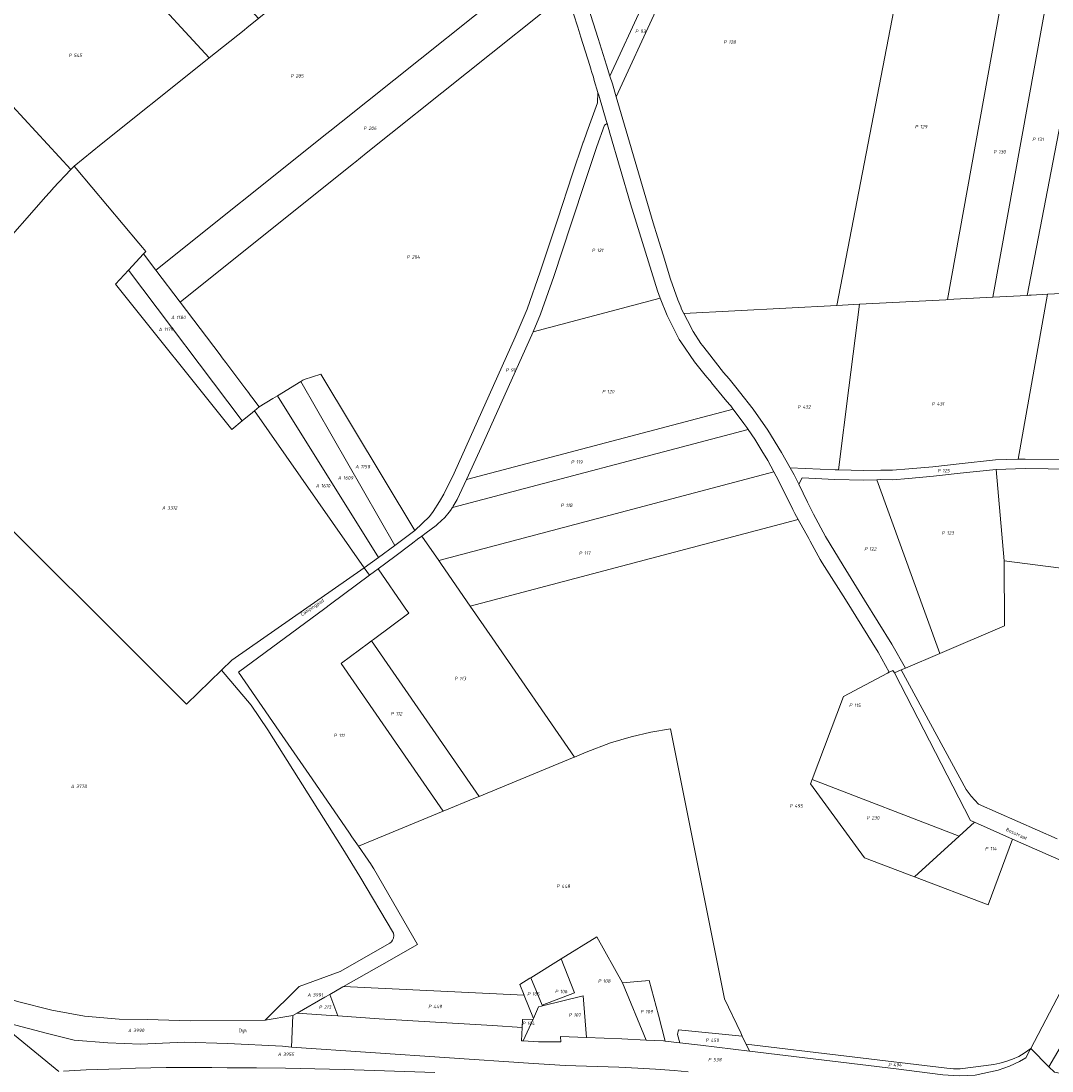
# Model space of a CAD drawing. Extents: x 184444 to 188300, y 345995 to 350408.
# Tile 4 of 43: x 185306 to 185847, y 346828 to 347379. Entities that reach past the tile are written whole.
import ezdxf
from ezdxf.enums import TextEntityAlignment as Align

# ---------------------------------------------------------------- set-up
doc = ezdxf.new("R2010")
doc.units = 0
for name, color, linetype, lineweight in [('B-WA-KG-GRENS_PERCEEL-GV', 30, 'Continuous', 18), ('B-WA-KG-GRENS_PERCEEL-S', 30, 'Continuous', 25), ('B-WA-OG-BEBOUWING_STRAATNAAM-T18', 10, 'Continuous', 18)]:
    doc.layers.add(name, color=color, linetype=linetype, lineweight=lineweight)
doc.styles.add('NLCS-ISO', font='NLCS-ISO.ttf', dxfattribs={"height": 1.8})
doc.styles.add('NLCS-ISO-M1000-T18', font='NLCS-ISO.ttf', dxfattribs={"height": 1.8})

# ---------------------------------------------------------------- blocks, each defined once
blk = doc.blocks.new('SKG-PERCEELNUMMER-SO')
at = {"style": 'NLCS-ISO', "oblique": 10, "flags": 1}
for tag, p in [('GEMEENTECODE', (0, 2.55)), ('PERCEELGROOTTE', (0, -2.45))]:
    blk.add_attdef(tag, text='', height=1.8, dxfattribs=at).set_placement(p, align=Align.MIDDLE_CENTER)
at = {"style": 'NLCS-ISO', "oblique": 10}
blk.add_attdef('SECTIE', text='', height=1.8, dxfattribs=at).set_placement((-0.5, 0), align=Align.MIDDLE_RIGHT)
blk.add_attdef('PERCEELNUMMER', text='', height=1.8, dxfattribs=at).set_placement((0.5, 0), align=Align.MIDDLE_LEFT)

msp = doc.modelspace()

# ---------------------------------------------------------------- linework, layer by layer
at = {"layer": 'B-WA-KG-GRENS_PERCEEL-GV', "flags": 128}
for points in [[(185430.849, 347380.472), (185425.502, 347386.275), (185420.822, 347391.355), (185420.156, 347392.079), (185403.68, 347409.963), (185549.174, 347526.277), (185548.589, 347528.041), (185547.94, 347529.757), (185544.592, 347538.604), (185421.112, 347439.89), (185395.199, 347419.172), (185369.358, 347398.512), (185405.01, 347359.815), (185423.252, 347374.399), (185424.897, 347375.714)], [(185615.183, 347350.268), (185632.393, 347387.669), (185646.79, 347419.399), (185670.463, 347473.233), (185676.641, 347486.517), (185655.216, 347498.21), (185642.624, 347505.13), (185634.85, 347509.014), (185626.888, 347512.178), (185618.716, 347514.032), (185610.35, 347514.492), (185601.89, 347513.564), (185593.323, 347512.193), (185568.982, 347507.867), (185567.517, 347507.344), (185566.942, 347506.942), (185566.2, 347506.136), (185565.87, 347505.149), (185565.813, 347503.299), (185581.08, 347455.192), (185601.169, 347394.789), (185609.054, 347369.995), (185613.396, 347356.019)], [(185430.849, 347380.472), (185424.897, 347375.714), (185423.252, 347374.399), (185405.01, 347359.815), (185399.528, 347355.433), (185348.323, 347314.497), (185334.035, 347303.075), (185335.082, 347301.83), (185368.032, 347262.646), (185369.962, 347260.351), (185371.692, 347258.294), (185370.527, 347257.096), (185377.034, 347248.474), (185466.648, 347320.113), (185468.294, 347321.428), (185474.247, 347326.187), (185585.528, 347415.15), (185581.537, 347427.185), (185580.533, 347430.214), (185578.896, 347435.152), (185574.726, 347448.074), (185567.682, 347469.9), (185562.539, 347485.752), (185431.239, 347380.784)], [(185683.241, 347482.924), (185682.071, 347483.554), (185676.641, 347486.517), (185670.463, 347473.233), (185646.79, 347419.399), (185632.393, 347387.669), (185615.183, 347350.268), (185616.442, 347346.217), (185618.434, 347339.39), (185639.183, 347384.482), (185653.614, 347416.287), (185677.294, 347470.136)], [(185653.985, 347225.703), (185734.152, 347229.948), (185773.786, 347434.858), (185770.637, 347436.532), (185767.319, 347438.296), (185736.619, 347454.622), (185734.591, 347455.701), (185723.062, 347461.776), (185697.8, 347475.091), (185683.241, 347482.924), (185677.294, 347470.136), (185653.614, 347416.287), (185639.183, 347384.482), (185618.434, 347339.39), (185624.503, 347318.588), (185637.898, 347273.352), (185640.091, 347265.948), (185641.998, 347259.786), (185643.016, 347256.495), (185646.984, 347243.673), (185650.727, 347232.923), (185652.284, 347229.258), (185652.787, 347228.075)], [(185223.38, 347476.457), (185218.696, 347470.045), (185216.668, 347467.538), (185212.319, 347462.161), (185211.414, 347461.042), (185204.047, 347452.427), (185202.132, 347450.288), (185273.3, 347376.964), (185227.139, 347318.092), (185227.277, 347318.018), (185288.989, 347252.482), (185290.233, 347254.046), (185292.96, 347257.474), (185319.313, 347287.081), (185322.817, 347291.018), (185323.181, 347291.41), (185332.295, 347301.205), (185271.014, 347367.732), (185296.668, 347396.892)], [(185734.152, 347229.948), (185737.085, 347230.103), (185746.041, 347230.577), (185791.329, 347232.975), (185792.209, 347233.022), (185823.902, 347408.689), (185820.422, 347410.355), (185811.999, 347414.707), (185791.955, 347425.272), (185785.03, 347428.922), (185776.419, 347433.46), (185775.843, 347433.764), (185773.786, 347434.858)], [(185296.668, 347396.892), (185271.014, 347367.732), (185332.295, 347301.205), (185334.035, 347303.075), (185348.323, 347314.497), (185399.528, 347355.433), (185405.01, 347359.815), (185369.358, 347398.512), (185362.785, 347393.257), (185329.401, 347429.499)], [(185377.034, 347248.474), (185389.69, 347231.705), (185480.809, 347304.548), (185481.399, 347305.019), (185487.36, 347309.784), (185592.574, 347393.897), (185585.528, 347415.15), (185474.247, 347326.187), (185468.294, 347321.428), (185466.648, 347320.113)], [(185792.209, 347233.022), (185815.998, 347234.281), (185845.668, 347398.734), (185836.778, 347402.526), (185824.695, 347408.31), (185823.902, 347408.689)], [(185815.998, 347234.281), (185834.009, 347235.235), (185864.199, 347391.264), (185853.445, 347395.416), (185845.668, 347398.734)], [(185900.835, 347377.934), (185893.659, 347380.365), (185877.042, 347386.444), (185870.179, 347388.955), (185866.095, 347390.532), (185865.147, 347390.898), (185864.199, 347391.264), (185834.009, 347235.235), (185835.039, 347235.29), (185836.068, 347235.344), (185844.713, 347235.802), (185873.63, 347237.334)], [(185613.7, 347325.402), (185613.233, 347326.983), (185609.644, 347339.128), (185609.452, 347339.779), (185608.893, 347341.628), (185608.592, 347336.214), (185603.042, 347320.843), (185601.243, 347315.862), (185601.158, 347315.609), (185595.392, 347298.442), (185587.821, 347275.337), (185578.633, 347247.641), (185571.81, 347228.028), (185565.508, 347213.325), (185554.105, 347187.867), (185533.42, 347141.905), (185527.966, 347130.867), (185525.692, 347127.077), (185522.478, 347121.764), (185520.522, 347119.156), (185512.845, 347111.852), (185502.254, 347104.03), (185493.681, 347097.698), (185486.316, 347092.259), (185489.043, 347088.35), (185491.634, 347090.295), (185493.635, 347091.796), (185502.283, 347098.287), (185510.847, 347104.714), (185514.927, 347107.775), (185515.726, 347108.375), (185516.525, 347108.975), (185518.851, 347110.721), (185523.939, 347114.54), (185524.654, 347115.168), (185526.694, 347116.961), (185528.605, 347118.641), (185530.883, 347121.454), (185531.583, 347122.318), (185532.413, 347123.701), (185532.56, 347123.947), (185532.931, 347124.564), (185534.554, 347127.269), (185535.024, 347128.22), (185539.857, 347138.6), (185548.757, 347157.712), (185574.845, 347216.073), (185578.81, 347225.323), (185585.735, 347245.228), (185594.898, 347272.848), (185602.487, 347296.009), (185608.334, 347313.418), (185612.38, 347324.62)], [(185574.845, 347216.073), (185641.602, 347233.727), (185640.095, 347237.602), (185625.943, 347283.258), (185615.191, 347320.356), (185613.7, 347325.402), (185612.38, 347324.62), (185608.334, 347313.418), (185602.487, 347296.009), (185594.898, 347272.848), (185585.735, 347245.228), (185578.81, 347225.323)], [(185425.506, 347184.247), (185423.638, 347186.722), (185413.625, 347199.989), (185411.818, 347202.383), (185410.627, 347203.962), (185389.69, 347231.705), (185377.034, 347248.474), (185370.527, 347257.096), (185362.596, 347248.54), (185422.326, 347169.333), (185427.583, 347173.702), (185428.783, 347174.668), (185431.198, 347176.705), (185427.313, 347181.852), (185426.636, 347182.75)], [(185362.596, 347248.54), (185355.798, 347241.191), (185416.9, 347164.824), (185422.326, 347169.333)], [(185926.744, 347240.146), (185903.667, 347238.924), (185883.407, 347237.851), (185874.145, 347237.361), (185873.63, 347237.334), (185844.713, 347235.802), (185829.306, 347149.273), (185832.975, 347149.388), (185869.353, 347148.939), (185878.646, 347148.493), (185909.929, 347145.703), (185916.143, 347180.603), (185918.539, 347194.061)], [(185641.602, 347233.727), (185574.845, 347216.073), (185548.757, 347157.712), (185539.857, 347138.6), (185679.739, 347175.593), (185679.607, 347175.769), (185678.535, 347177.198), (185677.945, 347177.915), (185675.675, 347180.675), (185668.511, 347189.384), (185668.364, 347189.562), (185665.211, 347193.424), (185659.512, 347200.404), (185652.282, 347210.863), (185651.433, 347212.092), (185645.141, 347224.631)], [(185844.713, 347235.802), (185836.068, 347235.344), (185835.039, 347235.29), (185834.009, 347235.235), (185815.998, 347234.281), (185792.209, 347233.022), (185791.329, 347232.975), (185746.041, 347230.577), (185740.549, 347186.698), (185735.147, 347143.639), (185748.418, 347143.346), (185757.279, 347143.571), (185763.462, 347143.46), (185771.912, 347144.213), (185784.539, 347145.311), (185798.417, 347146.867), (185817.396, 347148.9), (185829.306, 347149.273)], [(185746.041, 347230.577), (185737.085, 347230.103), (185734.152, 347229.948), (185653.985, 347225.703), (185655.871, 347221.971), (185658.752, 347216.268), (185662.87, 347209.993), (185663.671, 347208.976), (185666.287, 347205.657), (185674.816, 347194.834), (185677.678, 347191.404), (185681.978, 347186.249), (185683.207, 347184.67), (185690.269, 347175.594), (185698.04, 347164.446), (185705.248, 347152.874), (185709.696, 347144.766), (185733.282, 347143.68), (185735.147, 347143.639), (185740.549, 347186.698)], [(185452.942, 347190.064), (185502.254, 347104.03), (185512.845, 347111.852), (185463.491, 347193.931), (185454.792, 347191.015), (185454.128, 347190.793)], [(185493.681, 347097.698), (185502.254, 347104.03), (185452.942, 347190.064), (185440.773, 347182.587)], [(185438.347, 347181.097), (185431.198, 347176.705), (185428.783, 347174.668), (185486.316, 347092.259), (185493.681, 347097.698), (185440.773, 347182.587)], [(185679.739, 347175.593), (185539.857, 347138.6), (185535.024, 347128.22), (185534.554, 347127.269), (185532.931, 347124.564), (185532.56, 347123.947), (185687.655, 347164.94), (185686.975, 347165.943), (185685.435, 347167.997)], [(185532.56, 347123.947), (185532.413, 347123.701), (185531.583, 347122.318), (185530.883, 347121.454), (185528.605, 347118.641), (185526.694, 347116.961), (185524.654, 347115.168), (185523.939, 347114.54), (185518.851, 347110.721), (185516.525, 347108.975), (185525.346, 347096.182), (185701.214, 347142.583), (185697.972, 347148.631), (185694.855, 347153.727), (185691.152, 347159.783), (185687.761, 347164.784), (185687.655, 347164.94)], [(185821.959, 347096.008), (185817.742, 347143.908), (185798.907, 347141.89), (185784.963, 347140.328), (185771.827, 347139.186), (185763.63, 347138.456), (185757.269, 347138.569), (185755.147, 347138.515), (185788.298, 347047.383), (185822.107, 347061.819)], [(185821.959, 347096.008), (185896.552, 347086.336), (185904.202, 347114.525), (185911.07, 347139.829), (185907.148, 347140.932), (185878.303, 347143.504), (185869.219, 347143.939), (185833.024, 347144.386), (185817.742, 347143.908)], [(185701.214, 347142.583), (185525.346, 347096.182), (185526.854, 347093.994), (185541.934, 347072.122), (185654.94, 347102.008), (185713.956, 347117.615), (185712.172, 347120.868), (185711.028, 347122.955), (185704.148, 347137.108), (185702.389, 347140.39)], [(185770.251, 347039.678), (185788.298, 347047.383), (185755.147, 347138.515), (185748.434, 347138.346), (185733.108, 347138.684), (185716.057, 347139.469), (185714.176, 347136.112), (185718.775, 347126.801), (185721.903, 347120.466), (185728.195, 347108.68), (185737.481, 347093.47), (185748.796, 347075.354), (185763.055, 347052.219)], [(185826.431, 346949.995), (185813.594, 346915.41), (185774.901, 346930.174), (185748.628, 346940.199), (185720.393, 346978.935), (185721.27, 346981.251), (185737.725, 347024.727), (185760.84, 347037.091), (185761.682, 347037.477), (185755.882, 347048.037), (185738.75, 347075.582), (185726.583, 347094.863), (185725.433, 347096.685), (185720.172, 347106.278), (185719.445, 347107.604), (185713.956, 347117.615), (185654.94, 347102.008), (185541.934, 347072.122), (185553.394, 347055.5), (185596.522, 346992.949), (185602.71, 346995.5), (185615.432, 347000.42), (185626.343, 347003.592), (185636.644, 347006.08), (185646.885, 347007.886), (185675.325, 346866.177), (185683.777, 346848.319), (185684.61, 346846.559), (185685.831, 346843.978), (185686.599, 346842.354), (185791.853, 346829.687), (185795.329, 346829.397), (185798.901, 346829.369), (185816.468, 346831.655), (185819.661, 346832.414), (185822.89, 346833.332), (185826.279, 346834.553), (185829.6, 346835.914), (185832.438, 346837.634), (185835.931, 346840.05), (185880.958, 346926.026)], [(185541.934, 347072.122), (185526.854, 347093.994), (185525.346, 347096.182), (185516.525, 347108.975), (185515.726, 347108.375), (185514.927, 347107.775), (185510.847, 347104.714), (185502.283, 347098.287), (185493.635, 347091.796), (185507.829, 347071.206), (185509.703, 347068.488), (185491.096, 347054.683), (185490.173, 347054.002), (185546.487, 346972.328), (185547.813, 346972.875), (185548.284, 346973.069), (185548.758, 346973.264), (185595.577, 346992.56), (185596.522, 346992.949), (185553.394, 347055.5)], [(185468.227, 346868.472), (185475.109, 346872.386), (185475.408, 346872.556), (185495.593, 346884.036), (185514.177, 346894.607), (185491.4, 346934.369), (185489.147, 346937.635), (185488.979, 346937.88), (185488.296, 346938.87), (185483.209, 346946.249), (185479.779, 346951.224), (185478.564, 346952.985), (185458.911, 346981.491), (185441.599, 347006.604), (185420.262, 347037.552), (185465.573, 347071.016), (185468.552, 347073.217), (185489.043, 347088.35), (185486.316, 347092.259), (185416.762, 347043.816), (185411.395, 347038.593), (185426.921, 347020.312), (185435.791, 347007.222), (185475.046, 346944.812), (185484.04, 346930.395), (185501.608, 346900.574), (185501.881, 346899.319), (185501.592, 346898.02), (185501.123, 346896.974), (185500.656, 346895.991), (185499.701, 346895.397), (185473.615, 346880.534), (185452.192, 346872.692), (185434.347, 346854.866), (185448.821, 346857.436), (185451.037, 346858.697), (185465.621, 346866.99)], [(185493.635, 347091.796), (185491.634, 347090.295), (185489.043, 347088.35), (185468.552, 347073.217), (185465.573, 347071.016), (185420.262, 347037.552), (185441.599, 347006.604), (185458.911, 346981.491), (185478.564, 346952.985), (185479.779, 346951.224), (185483.209, 346946.249), (185527.665, 346964.571), (185474.161, 347042.175), (185474.368, 347042.329), (185488.565, 347052.814), (185490.173, 347054.002), (185491.096, 347054.683), (185509.703, 347068.488), (185507.829, 347071.206)], [(185546.487, 346972.328), (185490.173, 347054.002), (185488.565, 347052.814), (185474.368, 347042.329), (185474.161, 347042.175), (185527.665, 346964.571), (185544.596, 346971.548)], [(185804.295, 346959.725), (185764.395, 347037.178), (185763.503, 347038.452), (185761.682, 347037.477), (185760.84, 347037.091), (185737.725, 347024.727), (185721.27, 346981.251), (185798.372, 346951.459), (185806.445, 346958.78)], [(185527.665, 346964.571), (185483.209, 346946.249), (185488.296, 346938.87), (185488.979, 346937.88), (185489.147, 346937.635), (185491.4, 346934.369), (185514.177, 346894.607), (185495.593, 346884.036), (185475.408, 346872.556), (185570.097, 346868.153), (185567.862, 346873.714), (185573.094, 346876.936), (185573.599, 346877.247), (185589.531, 346887.058), (185608.366, 346898.657), (185621.781, 346874.587), (185635.816, 346875.825), (185640.642, 346857.496), (185644.075, 346843.943), (185651.779, 346843.066), (185650.689, 346847.493), (185651.066, 346849.861), (185684.61, 346846.559), (185683.777, 346848.319), (185675.325, 346866.177), (185646.885, 347007.886), (185636.644, 347006.08), (185626.343, 347003.592), (185615.432, 347000.42), (185602.71, 346995.5), (185596.522, 346992.949), (185595.577, 346992.56), (185548.758, 346973.264), (185548.284, 346973.069), (185547.813, 346972.875), (185546.487, 346972.328), (185544.596, 346971.548)], [(185774.901, 346930.174), (185798.372, 346951.459), (185721.27, 346981.251), (185720.393, 346978.935), (185748.628, 346940.199)], [(185806.445, 346958.78), (185798.372, 346951.459), (185774.901, 346930.174), (185813.594, 346915.41), (185826.431, 346949.995)], [(185835.931, 346840.05), (185845.359, 346830.44), (185854.352, 346845.759), (185890.226, 346914.503), (185891.052, 346915.492), (185892.405, 346916.755), (185893.916, 346917.554), (185895.765, 346918.2), (185897.733, 346918.558), (185898.131, 346918.506), (185893.473, 346920.525), (185880.958, 346926.026)], [(185845.359, 346830.44), (185848.46, 346827.691), (185879.853, 346821.397), (185881.899, 346820.464), (185883.397, 346823.593), (185923.396, 346907.186), (185923.296, 346907.23), (185901.308, 346917.082), (185898.131, 346918.506), (185897.733, 346918.558), (185895.765, 346918.2), (185893.916, 346917.554), (185892.405, 346916.755), (185891.052, 346915.492), (185890.226, 346914.503), (185854.352, 346845.759)], [(185589.531, 346887.058), (185596.555, 346869.206), (185579.677, 346862.891), (185579.876, 346862.42), (185601.192, 346867.66), (185602.958, 346845.888), (185621.431, 346845.165), (185634.238, 346844.504), (185621.781, 346874.587), (185608.366, 346898.657)], [(185579.677, 346862.891), (185596.555, 346869.206), (185589.531, 346887.058), (185573.599, 346877.247)], [(185274.05, 346862.628), (185279.215, 346860.093), (185289.991, 346855.906), (185320.074, 346847.938), (185334.036, 346844.515), (185351.748, 346843), (185368.869, 346842.328), (185391.916, 346843.407), (185414.64, 346842.759), (185443.38, 346841.307), (185448.042, 346840.796), (185448.821, 346857.436), (185434.347, 346854.866), (185394.936, 346854.641), (185372.511, 346855.276), (185357.672, 346855.431), (185339.593, 346857.12), (185322.442, 346860.147), (185304.352, 346864.797), (185290.625, 346869.618), (185282.839, 346874.308)], [(185567.862, 346873.714), (185570.097, 346868.153), (185570.221, 346867.843), (185575.031, 346855.873), (185577.739, 346861.896), (185579.287, 346862.275), (185579.876, 346862.42), (185579.677, 346862.891), (185573.599, 346877.247), (185573.094, 346876.936)], [(185634.238, 346844.504), (185643.231, 346844.04), (185643.27, 346844.035), (185644.075, 346843.943), (185640.642, 346857.496), (185635.816, 346875.825), (185621.781, 346874.587)], [(185472.383, 346857.219), (185468.227, 346868.472), (185465.621, 346866.99), (185451.037, 346858.697), (185468.929, 346857.458)], [(185468.227, 346868.472), (185472.383, 346857.219), (185494.143, 346855.713), (185520.644, 346854.107), (185553.554, 346852.112), (185569.138, 346851.08), (185569.345, 346855.296), (185574.882, 346855.542), (185575.031, 346855.873), (185570.221, 346867.843), (185570.097, 346868.153), (185475.408, 346872.556), (185475.109, 346872.386)], [(185601.192, 346867.66), (185579.876, 346862.42), (185579.287, 346862.275), (185577.739, 346861.896), (185575.031, 346855.873), (185574.882, 346855.542), (185569.707, 346844.035), (185577.784, 346843.623), (185589.362, 346843.651), (185589.213, 346846.319), (185602.958, 346845.888)], [(185574.882, 346855.542), (185569.345, 346855.296), (185569.138, 346851.08), (185568.794, 346844.082), (185569.707, 346844.035)], [(185651.066, 346849.861), (185650.689, 346847.493), (185651.779, 346843.066), (185651.846, 346843.058), (185662.717, 346841.819), (185688.319, 346838.72), (185686.599, 346842.354), (185685.831, 346843.978), (185684.61, 346846.559)], [(185686.599, 346842.354), (185688.319, 346838.72), (185765.396, 346829.39), (185789.77, 346826.293), (185798.404, 346825.691), (185806.8, 346826.109), (185818.889, 346828.706), (185824.795, 346830.798), (185830.073, 346833.189), (185833.422, 346835.26), (185835.692, 346839.594), (185835.931, 346840.05), (185832.438, 346837.634), (185829.6, 346835.914), (185826.279, 346834.553), (185822.89, 346833.332), (185819.661, 346832.414), (185816.468, 346831.655), (185798.901, 346829.369), (185795.329, 346829.397), (185791.853, 346829.687)]]:
    msp.add_lwpolyline(points, close=True, dxfattribs=at)
for points in [[(185592.574, 347393.897), (185487.36, 347309.784), (185481.399, 347305.019), (185480.809, 347304.548), (185389.69, 347231.705), (185410.627, 347203.962), (185411.818, 347202.383), (185413.625, 347199.989), (185423.638, 347186.722), (185425.506, 347184.247), (185426.636, 347182.75), (185427.313, 347181.852), (185431.198, 347176.705), (185438.347, 347181.097), (185440.773, 347182.587), (185452.942, 347190.064), (185454.128, 347190.793), (185454.792, 347191.015), (185463.491, 347193.931), (185512.845, 347111.852), (185520.522, 347119.156), (185522.478, 347121.764), (185525.692, 347127.077), (185527.966, 347130.867), (185533.42, 347141.905), (185554.105, 347187.867), (185565.508, 347213.325), (185571.81, 347228.028), (185578.633, 347247.641), (185587.821, 347275.337), (185595.392, 347298.442), (185601.158, 347315.609), (185601.243, 347315.862), (185603.042, 347320.843), (185608.592, 347336.214), (185608.893, 347341.628), (185606.951, 347348.053), (185606.464, 347349.663), (185605.534, 347352.738), (185605.345, 347353.365), (185604.567, 347355.938), (185599.907, 347370.769), (185598.253, 347376.035), (185593.858, 347390.026)], [(185593.858, 347390.026), (185598.253, 347376.035), (185599.907, 347370.769), (185604.567, 347355.938), (185605.345, 347353.365), (185605.534, 347352.738), (185606.464, 347349.663), (185606.951, 347348.053), (185608.893, 347341.628), (185609.452, 347339.779), (185609.644, 347339.128), (185613.233, 347326.983), (185613.7, 347325.402), (185615.191, 347320.356), (185625.943, 347283.258), (185640.095, 347237.602), (185641.602, 347233.727), (185645.141, 347224.631), (185651.433, 347212.092), (185652.282, 347210.863), (185659.512, 347200.404), (185665.211, 347193.424), (185668.364, 347189.562), (185668.511, 347189.384), (185675.675, 347180.675), (185677.945, 347177.915), (185678.535, 347177.198), (185679.607, 347175.769), (185679.739, 347175.593), (185685.435, 347167.997), (185686.975, 347165.943), (185687.655, 347164.94), (185687.761, 347164.784), (185691.152, 347159.783), (185694.855, 347153.727), (185697.972, 347148.631), (185701.214, 347142.583), (185702.389, 347140.39), (185704.148, 347137.108), (185711.028, 347122.955), (185712.172, 347120.868), (185713.956, 347117.615), (185719.445, 347107.604), (185720.172, 347106.278), (185725.433, 347096.685), (185726.583, 347094.863), (185738.75, 347075.582), (185755.882, 347048.037), (185761.682, 347037.477), (185763.503, 347038.452), (185764.395, 347037.178), (185767.976, 347038.707), (185770.251, 347039.678), (185763.055, 347052.219), (185748.796, 347075.354), (185737.481, 347093.47), (185728.195, 347108.68), (185721.903, 347120.466), (185718.775, 347126.801), (185714.176, 347136.112), (185711.765, 347140.994), (185709.696, 347144.766), (185705.248, 347152.874), (185698.04, 347164.446), (185690.269, 347175.594), (185683.207, 347184.67), (185681.978, 347186.249), (185677.678, 347191.404), (185674.816, 347194.834), (185666.287, 347205.657), (185663.671, 347208.976), (185662.87, 347209.993), (185658.752, 347216.268), (185655.871, 347221.971), (185653.985, 347225.703), (185652.787, 347228.075), (185652.284, 347229.258), (185650.727, 347232.923), (185646.984, 347243.673), (185643.016, 347256.495), (185641.998, 347259.786), (185640.091, 347265.948), (185637.898, 347273.352), (185624.503, 347318.588), (185618.434, 347339.39), (185616.442, 347346.217), (185615.183, 347350.268), (185613.396, 347356.019), (185609.054, 347369.995), (185601.169, 347394.789)], [(185271.278, 347142.104), (185393.086, 347020.777), (185411.395, 347038.593), (185416.762, 347043.816), (185486.316, 347092.259), (185428.783, 347174.668), (185427.583, 347173.702), (185422.326, 347169.333), (185416.9, 347164.824), (185355.798, 347241.191), (185362.596, 347248.54), (185370.527, 347257.096), (185371.692, 347258.294), (185369.962, 347260.351), (185368.032, 347262.646), (185335.082, 347301.83), (185334.035, 347303.075), (185332.295, 347301.205), (185323.181, 347291.41), (185322.817, 347291.018), (185319.313, 347287.081), (185292.96, 347257.474)], [(185869.353, 347148.939), (185832.975, 347149.388), (185829.306, 347149.273), (185817.396, 347148.9), (185798.417, 347146.867), (185784.539, 347145.311), (185771.912, 347144.213), (185763.462, 347143.46), (185757.279, 347143.571), (185748.418, 347143.346), (185735.147, 347143.639), (185733.282, 347143.68), (185709.696, 347144.766), (185711.765, 347140.994), (185714.176, 347136.112), (185716.057, 347139.469), (185733.108, 347138.684), (185748.434, 347138.346), (185755.147, 347138.515), (185757.269, 347138.569), (185763.63, 347138.456), (185771.827, 347139.186), (185784.963, 347140.328), (185798.907, 347141.89), (185817.742, 347143.908), (185833.024, 347144.386), (185869.219, 347143.939)], [(185304.352, 346864.797), (185322.442, 346860.147), (185339.593, 346857.12), (185357.672, 346855.431), (185372.511, 346855.276), (185394.936, 346854.641), (185434.347, 346854.866), (185452.192, 346872.692), (185473.615, 346880.534), (185499.701, 346895.397), (185500.656, 346895.991), (185501.123, 346896.974), (185501.592, 346898.02), (185501.881, 346899.319), (185501.608, 346900.574), (185484.04, 346930.395), (185475.046, 346944.812), (185435.791, 347007.222), (185426.921, 347020.312), (185411.395, 347038.593), (185393.086, 347020.777), (185271.278, 347142.104)], [(185896.552, 347086.336), (185821.959, 347096.008), (185822.107, 347061.819), (185788.298, 347047.383), (185770.251, 347039.678), (185767.976, 347038.707), (185802.09, 346975.917), (185804.576, 346972.429), (185808.464, 346968.286), (185849.748, 346950.048)], [(185849.748, 346950.048), (185808.464, 346968.286), (185804.576, 346972.429), (185802.09, 346975.917), (185767.976, 347038.707), (185764.395, 347037.178), (185804.295, 346959.725), (185806.445, 346958.78), (185826.431, 346949.995), (185880.958, 346926.026)], [(185789.77, 346826.293), (185765.396, 346829.39), (185688.319, 346838.72), (185662.717, 346841.819), (185651.846, 346843.058), (185651.779, 346843.066), (185644.075, 346843.943), (185643.27, 346844.035), (185643.231, 346844.04), (185634.238, 346844.504), (185621.431, 346845.165), (185602.958, 346845.888), (185589.213, 346846.319), (185589.362, 346843.651), (185577.784, 346843.623), (185569.707, 346844.035), (185568.794, 346844.082), (185569.138, 346851.08), (185553.554, 346852.112), (185520.644, 346854.107), (185494.143, 346855.713), (185472.383, 346857.219), (185468.929, 346857.458), (185451.037, 346858.697), (185448.821, 346857.436), (185448.042, 346840.796), (185572.39, 346832.359), (185591.76, 346831.14), (185619.88, 346830.209), (185629.75, 346829.829), (185638.989, 346829.25), (185648.939, 346828.5), (185656.199, 346827.859)], [(185656.199, 346827.859), (185648.939, 346828.5), (185638.989, 346829.25), (185629.75, 346829.829), (185619.88, 346830.209), (185591.76, 346831.14), (185572.39, 346832.359), (185448.042, 346840.796), (185443.38, 346841.307), (185414.64, 346842.759), (185391.916, 346843.407), (185368.869, 346842.328), (185351.748, 346843), (185334.036, 346844.515), (185320.074, 346847.938), (185289.991, 346855.906)], [(185300.905, 346848.633), (185326.083, 346828.006)], [(185326.083, 346828.006), (185300.905, 346848.633)], [(185848.46, 346827.691), (185845.359, 346830.44), (185835.931, 346840.05), (185835.692, 346839.594), (185833.422, 346835.26), (185830.073, 346833.189), (185824.795, 346830.798), (185818.889, 346828.706), (185806.8, 346826.109)], [(185328.51, 346828.166), (185334.473, 346828.531), (185340.439, 346828.842), (185346.408, 346829.101), (185352.379, 346829.308), (185358.351, 346829.461), (185366.345, 346829.739), (185374.34, 346829.952), (185382.337, 346830.097), (185390.335, 346830.177), (185398.333, 346830.191), (185406.332, 346830.138), (185414.329, 346830.019), (185429.691, 346829.891), (185445.052, 346829.694), (185460.412, 346829.429), (185475.771, 346829.095), (185523.385, 346827.482)], [(185523.385, 346827.482), (185475.771, 346829.095), (185460.412, 346829.429), (185445.052, 346829.694), (185429.691, 346829.891), (185414.329, 346830.019), (185406.332, 346830.138), (185398.333, 346830.191), (185390.335, 346830.177), (185382.337, 346830.097), (185374.34, 346829.952), (185366.345, 346829.739), (185358.351, 346829.461), (185352.379, 346829.308), (185346.408, 346829.101), (185340.439, 346828.842), (185334.473, 346828.531), (185328.51, 346828.166)]]:
    msp.add_lwpolyline(points, dxfattribs=at)

# ---------------------------------------------------------------- block references
at = {"layer": 'B-WA-KG-GRENS_PERCEEL-S', "color": 30}
for p, values in [((185630.555, 347373.795), {'PERCEELNUMMER': '93', 'SECTIE': 'P'}), ((185676.918, 347368.12), {'PERCEELNUMMER': '128', 'SECTIE': 'P'}), ((185333.32, 347361.177), {'PERCEELNUMMER': '545', 'SECTIE': 'P'}), ((185449.776, 347350.396), {'PERCEELNUMMER': '205', 'SECTIE': 'P'}), ((185488.025, 347322.905), {'PERCEELNUMMER': '206', 'SECTIE': 'P'}), ((185777.3, 347323.692), {'PERCEELNUMMER': '129', 'SECTIE': 'P'}), ((185838.857, 347317.118), {'PERCEELNUMMER': '131', 'SECTIE': 'P'}), ((185818.537, 347310.544), {'PERCEELNUMMER': '130', 'SECTIE': 'P'}), ((185607.845, 347258.865), {'PERCEELNUMMER': '121', 'SECTIE': 'P'}), ((185510.735, 347255.372), {'PERCEELNUMMER': '204', 'SECTIE': 'P'}), ((185387.242, 347223.683), {'PERCEELNUMMER': '1180', 'SECTIE': 'A'}), ((185380.698, 347217.395), {'PERCEELNUMMER': '1179', 'SECTIE': 'A'}), ((185562.585, 347196.085), {'PERCEELNUMMER': '91', 'SECTIE': 'P'}), ((185613.227, 347184.756), {'PERCEELNUMMER': '120', 'SECTIE': 'P'}), ((185715.725, 347176.675), {'PERCEELNUMMER': '432', 'SECTIE': 'P'}), ((185786.138, 347178.254), {'PERCEELNUMMER': '431', 'SECTIE': 'P'}), ((185483.924, 347145.421), {'PERCEELNUMMER': '1158', 'SECTIE': 'A'}), ((185596.872, 347147.814), {'PERCEELNUMMER': '119', 'SECTIE': 'P'}), ((185789.15, 347143.274), {'PERCEELNUMMER': '125', 'SECTIE': 'P'}), ((185474.724, 347139.49), {'PERCEELNUMMER': '1609', 'SECTIE': 'A'}), ((185463.122, 347135.339), {'PERCEELNUMMER': '1610', 'SECTIE': 'A'}), ((185382.502, 347123.748), {'PERCEELNUMMER': '3312', 'SECTIE': 'A'}), ((185591.493, 347125.104), {'PERCEELNUMMER': '118', 'SECTIE': 'P'}), ((185791.371, 347110.571), {'PERCEELNUMMER': '123', 'SECTIE': 'P'}), ((185601.056, 347100.003), {'PERCEELNUMMER': '117', 'SECTIE': 'P'}), ((185750.732, 347102.205), {'PERCEELNUMMER': '122', 'SECTIE': 'P'}), ((185535.801, 347034.21), {'PERCEELNUMMER': '113', 'SECTIE': 'P'}), ((185742.778, 347020.202), {'PERCEELNUMMER': '115', 'SECTIE': 'P'}), ((185502.333, 347015.683), {'PERCEELNUMMER': '112', 'SECTIE': 'P'}), ((185472.451, 347004.328), {'PERCEELNUMMER': '111', 'SECTIE': 'P'}), ((185334.591, 346977.632), {'PERCEELNUMMER': '3778', 'SECTIE': 'A'}), ((185711.496, 346967.403), {'PERCEELNUMMER': '495', 'SECTIE': 'P'}), ((185751.895, 346961.085), {'PERCEELNUMMER': '230', 'SECTIE': 'P'}), ((185814.065, 346944.905), {'PERCEELNUMMER': '114', 'SECTIE': 'P'}), ((185589.246, 346925.26), {'PERCEELNUMMER': '448', 'SECTIE': 'P'}), ((185611.055, 346875.525), {'PERCEELNUMMER': '108', 'SECTIE': 'P'}), ((185458.779, 346868.18), {'PERCEELNUMMER': '3991', 'SECTIE': 'A'}), ((185573.924, 346868.695), {'PERCEELNUMMER': '105', 'SECTIE': 'P'}), ((185588.521, 346869.975), {'PERCEELNUMMER': '106', 'SECTIE': 'P'}), ((185464.665, 346861.845), {'PERCEELNUMMER': '213', 'SECTIE': 'P'}), ((185522.017, 346862.112), {'PERCEELNUMMER': '449', 'SECTIE': 'P'}), ((185595.656, 346857.691), {'PERCEELNUMMER': '107', 'SECTIE': 'P'}), ((185633.339, 346859.421), {'PERCEELNUMMER': '109', 'SECTIE': 'P'}), ((185571.31, 346853.289), {'PERCEELNUMMER': '104', 'SECTIE': 'P'}), ((185364.645, 346849.568), {'PERCEELNUMMER': '3990', 'SECTIE': 'A'}), ((185667.503, 346844.442), {'PERCEELNUMMER': '450', 'SECTIE': 'P'}), ((185443.213, 346837.04), {'PERCEELNUMMER': '3955', 'SECTIE': 'A'}), ((185668.823, 346834.257), {'PERCEELNUMMER': '538', 'SECTIE': 'P'}), ((185763.294, 346831.485), {'PERCEELNUMMER': '494', 'SECTIE': 'P'})]:
    msp.add_blockref('SKG-PERCEELNUMMER-SO', p, dxfattribs=at).add_auto_attribs(values)

# ---------------------------------------------------------------- texts
at = {"layer": 'B-WA-OG-BEBOUWING_STRAATNAAM-T18', "style": 'NLCS-ISO-M1000-T18'}
for s, rotation, p in [('Campingpad', 34, (185459.174, 347071.337)), ('Bosstraat', 335.1, (185828.491, 346952.691)), ('Dijk', 357.8, (185422.603, 346849.214))]:
    msp.add_text(s, height=1.8, rotation=rotation, dxfattribs=at).set_placement(p, align=Align.MIDDLE)

doc.saveas('drawing.dxf')
